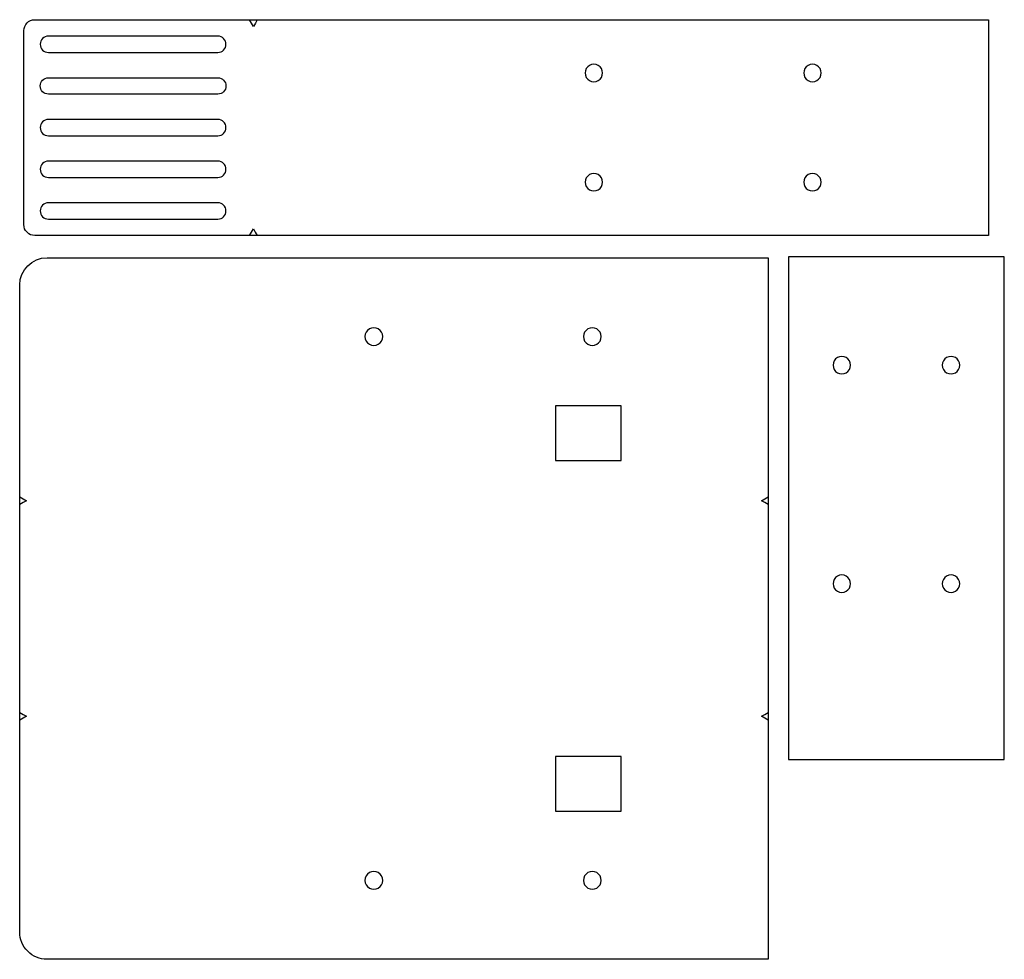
# Model space of a CAD drawing. Extents: x 42 to 553, y 295 to 783.
import ezdxf

# ---------------------------------------------------------------- set-up
doc = ezdxf.new("R2010")
doc.units = 0
doc.layers.add('Layer_1', color=7, linetype='CONTINUOUS')

msp = doc.modelspace()

# ---------------------------------------------------------------- linework, layer by layer
at = {"layer": 'Layer_1', "color": 7}
for points in [[(50.157281, 782.733918), (544.878199, 782.733918), (544.878199, 670.765407)], [(57.215549, 765.726041), (145.146257, 765.726041)], [(52.991927, 748.335206), (52.991927, 748.392206)], [(145.146257, 744.111581), (57.215549, 744.111581)], [(145.146257, 731.001657), (57.215549, 731.001657)], [(57.215549, 722.497407), (145.146257, 722.497407)], [(145.146257, 709.387482), (57.215549, 709.387482)], [(57.215549, 700.883232), (145.146257, 700.883232)], [(57.215549, 679.269057), (145.146257, 679.269057)], [(544.878199, 670.765407), (50.157281, 670.765407)], [(56.520332, 659.268667), (430.693557, 659.268667), (430.693557, 295.267549), (56.520332, 295.267549)]]:
    msp.add_lwpolyline(points, dxfattribs=at)
for points in [[(161.556347, 782.727446), (163.586124, 782.727446), (165.615909, 782.727446), (164.601017, 780.969611), (163.586124, 779.211768), (162.571239, 780.969611)], [(145.146257, 774.229983)], [(344.772667, 755.081981)], [(458.15849, 755.081981)], [(145.146257, 731.001657)], [(52.991927, 705.163857)], [(344.772667, 698.417382)], [(458.15849, 698.417382)], [(145.146257, 687.773307)], [(165.610502, 670.746732), (163.580724, 670.746732), (161.550947, 670.746732), (162.565839, 672.504582), (163.580724, 674.262432), (164.595617, 672.504582)], [(56.520332, 659.268667)], [(553.16205, 398.856257), (553.16205, 659.643657), (441.193576, 659.643657), (441.193576, 398.856257)], [(230.658892, 618.30804)], [(344.044716, 618.30804)], [(468.845551, 598.961787)], [(525.510075, 598.961787)], [(320.308618, 582.392475), (320.308618, 554.046016), (354.324365, 554.046016), (354.324365, 582.392475)], [(42.360517, 531.163276), (42.360517, 533.193054), (42.360517, 535.222833), (44.118367, 534.207943), (45.876217, 533.193054), (44.118367, 532.178165)], [(430.661331, 535.222523), (430.661331, 533.192745), (430.661331, 531.162967), (428.903481, 532.177856), (427.145631, 533.192745), (428.903481, 534.207634)], [(468.845551, 485.575964)], [(525.510075, 485.575964)], [(42.359527, 419.308188), (42.359527, 421.337966), (42.359527, 423.367744), (44.117377, 422.352855), (45.875227, 421.337966), (44.117377, 420.323077)], [(430.660258, 423.367397), (430.660258, 421.337619), (430.660258, 419.30784), (428.902408, 420.32273), (427.144558, 421.337619), (428.902408, 422.352508)], [(320.308618, 400.490208), (320.308618, 372.143748), (354.324365, 372.143748), (354.324365, 400.490208)], [(230.658892, 336.228198)], [(344.044716, 336.228198)]]:
    msp.add_lwpolyline(points, close=True, dxfattribs=at)
for points in [[(44.487989, 777.064631), (44.487992, 780.195693), (47.026219, 782.733918), (50.157281, 782.733918)], [(44.487989, 676.434732), (44.487989, 676.434732), (44.487989, 777.064631), (44.487989, 777.064631)], [(54.228996, 772.992912), (53.436913, 772.200829), (52.991926, 771.126533), (52.991927, 770.006359)], [(57.215549, 774.229983), (56.095374, 774.229983), (55.021079, 773.784996), (54.228996, 772.992912)], [(145.146257, 774.229983), (145.146257, 774.229983), (57.215549, 774.229983), (57.215549, 774.229983)], [(149.369874, 770.006359), (149.369876, 772.339), (147.478898, 774.229981), (145.146257, 774.229983)], [(52.991927, 770.006359), (52.991927, 770.006359), (52.991927, 769.949659), (52.991927, 769.949659)], [(52.991927, 769.949659), (52.991929, 767.617018), (54.882908, 765.726041), (57.215549, 765.726041)], [(145.146257, 765.726041), (147.478895, 765.726044), (149.369872, 767.61702), (149.369874, 769.949659)], [(149.369874, 769.949659), (149.369874, 769.949659), (149.369874, 770.006359), (149.369874, 770.006359)], [(337.969516, 759.009782), (336.566248, 758.199605), (335.701799, 756.702336), (335.7018, 755.081981)], [(342.50495, 759.009782), (341.101682, 759.81996), (339.372784, 759.81996), (337.969516, 759.009782)], [(344.772667, 755.081981), (344.772667, 756.702336), (343.908218, 758.199605), (342.50495, 759.009782)], [(451.35534, 759.009782), (449.952072, 758.199605), (449.087623, 756.702336), (449.087623, 755.081981)], [(455.890774, 759.009782), (454.487506, 759.819959), (452.758608, 759.819959), (451.35534, 759.009782)], [(458.15849, 755.081981), (458.15849, 756.702336), (457.294042, 758.199605), (455.890774, 759.009782)], [(52.991927, 748.392206), (52.991926, 749.512381), (53.436913, 750.586677), (54.228996, 751.37876)], [(54.228996, 751.37876), (55.021079, 752.170843), (56.095374, 752.615831), (57.215549, 752.615831)], [(57.215549, 752.615831), (57.215549, 752.615831), (145.146257, 752.615831), (145.146257, 752.615831)], [(145.146257, 752.615831), (147.478898, 752.615829), (149.369876, 750.724848), (149.369874, 748.392206)], [(335.7018, 755.081981), (335.7018, 753.461627), (336.566248, 751.964358), (337.969516, 751.15418)], [(337.969516, 751.15418), (339.372784, 750.344003), (341.101682, 750.344003), (342.50495, 751.15418)], [(342.50495, 751.15418), (343.908218, 751.964358), (344.772667, 753.461627), (344.772667, 755.081981)], [(449.087623, 755.081981), (449.087623, 753.461627), (449.952072, 751.964358), (451.35534, 751.15418)], [(451.35534, 751.15418), (452.758608, 750.344003), (454.487506, 750.344003), (455.890774, 751.15418)], [(455.890774, 751.15418), (457.294042, 751.964358), (458.15849, 753.461627), (458.15849, 755.081981)], [(54.228996, 745.348653), (53.436913, 746.140736), (52.991926, 747.215032), (52.991927, 748.335206)], [(149.369874, 748.335206), (149.369876, 746.002565), (147.478898, 744.111584), (145.146257, 744.111581)], [(149.369874, 748.392206), (149.369874, 748.392206), (149.369874, 748.335206), (149.369874, 748.335206)], [(57.215549, 744.111581), (56.095374, 744.111581), (55.021079, 744.556569), (54.228996, 745.348653)], [(57.215549, 731.001657), (56.095374, 731.001657), (55.021079, 730.556669), (54.228996, 729.764585)], [(149.369874, 726.778032), (149.369876, 729.110673), (147.478898, 731.001654), (145.146257, 731.001657)], [(54.228996, 729.764585), (53.436913, 728.972502), (52.991926, 727.898206), (52.991927, 726.778032)], [(52.991927, 726.721032), (52.991926, 725.600857), (53.436913, 724.526561), (54.228996, 723.734478)], [(52.991927, 726.778032), (52.991927, 726.778032), (52.991927, 726.721032), (52.991927, 726.721032)], [(145.146257, 722.497407), (147.478898, 722.497409), (149.369876, 724.38839), (149.369874, 726.721032)], [(149.369874, 726.721032), (149.369874, 726.721032), (149.369874, 726.778032), (149.369874, 726.778032)], [(54.228996, 723.734478), (55.021079, 722.942394), (56.095374, 722.497407), (57.215549, 722.497407)], [(54.228996, 708.150411), (53.436913, 707.358327), (52.991926, 706.284032), (52.991927, 705.163857)], [(52.991927, 705.106857), (52.991926, 703.986682), (53.436913, 702.912387), (54.228996, 702.120303)], [(52.991927, 705.163857), (52.991927, 705.163857), (52.991927, 705.106857), (52.991927, 705.106857)], [(57.215549, 709.387482), (56.095374, 709.387482), (55.021079, 708.942494), (54.228996, 708.150411)], [(149.369874, 705.163857), (149.369876, 707.496498), (147.478898, 709.387479), (145.146257, 709.387482)], [(145.146257, 700.883232), (147.478898, 700.883234), (149.369876, 702.774215), (149.369874, 705.106857)], [(149.369874, 705.106857), (149.369874, 705.106857), (149.369874, 705.163857), (149.369874, 705.163857)], [(54.228996, 702.120303), (55.021079, 701.32822), (56.095374, 700.883232), (57.215549, 700.883232)], [(337.969516, 702.345183), (336.566248, 701.535006), (335.701799, 700.037736), (335.7018, 698.417382)], [(342.50495, 702.345183), (341.101682, 703.15536), (339.372784, 703.15536), (337.969516, 702.345183)], [(344.772667, 698.417382), (344.772667, 700.037736), (343.908218, 701.535006), (342.50495, 702.345183)], [(451.35534, 702.345183), (449.952072, 701.535006), (449.087623, 700.037736), (449.087623, 698.417382)], [(455.890774, 702.345183), (454.487506, 703.15536), (452.758608, 703.15536), (451.35534, 702.345183)], [(458.15849, 698.417382), (458.15849, 700.037736), (457.294042, 701.535006), (455.890774, 702.345183)], [(335.7018, 698.417382), (335.7018, 696.797028), (336.566248, 695.299758), (337.969516, 694.489581)], [(342.50495, 694.489581), (343.908218, 695.299758), (344.772667, 696.797028), (344.772667, 698.417382)], [(449.087623, 698.417382), (449.087623, 696.797028), (449.952072, 695.299758), (451.35534, 694.489581)], [(455.890774, 694.489581), (457.294042, 695.299758), (458.15849, 696.797028), (458.15849, 698.417382)], [(337.969516, 694.489581), (339.372784, 693.679404), (341.101682, 693.679404), (342.50495, 694.489581)], [(451.35534, 694.489581), (452.758608, 693.679404), (454.487506, 693.679404), (455.890774, 694.489581)], [(54.228996, 686.536236), (53.436913, 685.744152), (52.991926, 684.669857), (52.991927, 683.549682)], [(57.215549, 687.773307), (56.095374, 687.773307), (55.021079, 687.328319), (54.228996, 686.536236)], [(145.146257, 687.773307), (145.146257, 687.773307), (57.215549, 687.773307), (57.215549, 687.773307)], [(149.369874, 683.549682), (149.369876, 685.882324), (147.478898, 687.773305), (145.146257, 687.773307)], [(52.991927, 683.492682), (52.991926, 682.372507), (53.436913, 681.298212), (54.228996, 680.506128)], [(52.991927, 683.549682), (52.991927, 683.549682), (52.991927, 683.492682), (52.991927, 683.492682)], [(54.228996, 680.506128), (55.021079, 679.714045), (56.095374, 679.269057), (57.215549, 679.269057)], [(145.146257, 679.269057), (147.478898, 679.26906), (149.369876, 681.160041), (149.369874, 683.492682)], [(149.369874, 683.492682), (149.369874, 683.492682), (149.369874, 683.549682), (149.369874, 683.549682)], [(46.148474, 672.425916), (45.085275, 673.489122), (44.487981, 674.931137), (44.487989, 676.434732)], [(50.157281, 670.765407), (48.653685, 670.765407), (47.211674, 671.362711), (46.148474, 672.425916)], [(42.347103, 645.095445), (42.347107, 652.9231), (48.692676, 659.268667), (56.520332, 659.268667)], [(42.347103, 309.440824), (42.347103, 309.440824), (42.347103, 645.095445), (42.347103, 645.095445)], [(223.74944, 622.297214), (222.324246, 621.474377), (221.44629, 619.953713), (221.44629, 618.30804)], [(221.44629, 618.30804), (221.44629, 616.662367), (222.324246, 615.141703), (223.74944, 614.318866)], [(228.355741, 622.297214), (226.930547, 623.12005), (225.174635, 623.12005), (223.74944, 622.297214)], [(230.658892, 618.30804), (230.658892, 619.953713), (229.780936, 621.474377), (228.355741, 622.297214)], [(228.355741, 614.318866), (229.780936, 615.141703), (230.658892, 616.662367), (230.658892, 618.30804)], [(337.135264, 622.297214), (335.710069, 621.474377), (334.832113, 619.953713), (334.832113, 618.30804)], [(334.832113, 618.30804), (334.832113, 616.662367), (335.710069, 615.141703), (337.135264, 614.318866)], [(341.741565, 622.297214), (340.31637, 623.12005), (338.560458, 623.12005), (337.135264, 622.297214)], [(344.044716, 618.30804), (344.044716, 619.953713), (343.166759, 621.474377), (341.741565, 622.297214)], [(341.741565, 614.318866), (343.166759, 615.141703), (344.044716, 616.662367), (344.044716, 618.30804)], [(223.74944, 614.318866), (225.174635, 613.49603), (226.930547, 613.49603), (228.355741, 614.318866)], [(337.135264, 614.318866), (338.560458, 613.49603), (340.31637, 613.49603), (341.741565, 614.318866)], [(468.845551, 608.032655), (467.225197, 608.032655), (465.727927, 607.168206), (464.91775, 605.764938)], [(472.773352, 605.764938), (471.963175, 607.168206), (470.465905, 608.032655), (468.845551, 608.032655)], [(525.510075, 608.032655), (523.889721, 608.032655), (522.392452, 607.168206), (521.582274, 605.764938)], [(529.437876, 605.764938), (528.627699, 607.168206), (527.13043, 608.032655), (525.510075, 608.032655)], [(464.91775, 605.764938), (464.107573, 604.36167), (464.107573, 602.632772), (464.91775, 601.229504)], [(472.773352, 601.229504), (473.583529, 602.632772), (473.583529, 604.36167), (472.773352, 605.764938)], [(521.582274, 605.764938), (520.772097, 604.36167), (520.772097, 602.632772), (521.582274, 601.229504)], [(529.437876, 601.229504), (530.248053, 602.632772), (530.248053, 604.36167), (529.437876, 605.764938)], [(464.91775, 601.229504), (465.727927, 599.826236), (467.225197, 598.961787), (468.845551, 598.961787)], [(468.845551, 598.961787), (470.465905, 598.961787), (471.963175, 599.826236), (472.773352, 601.229504)], [(521.582274, 601.229504), (522.392452, 599.826236), (523.889721, 598.961787), (525.510075, 598.961787)], [(525.510075, 598.961787), (527.13043, 598.961787), (528.627699, 599.826236), (529.437876, 601.229504)], [(464.91775, 492.379114), (464.107573, 490.975846), (464.107573, 489.246949), (464.91775, 487.843681)], [(468.845551, 494.646831), (467.225197, 494.646831), (465.727927, 493.782382), (464.91775, 492.379114)], [(472.773352, 492.379114), (471.963175, 493.782382), (470.465905, 494.646831), (468.845551, 494.646831)], [(472.773352, 487.843681), (473.583529, 489.246949), (473.583529, 490.975846), (472.773352, 492.379114)], [(521.582274, 492.379114), (520.772097, 490.975846), (520.772097, 489.246949), (521.582274, 487.843681)], [(525.510075, 494.646831), (523.889721, 494.646831), (522.392452, 493.782382), (521.582274, 492.379114)], [(529.437876, 492.379114), (528.627699, 493.782382), (527.13043, 494.646831), (525.510075, 494.646831)], [(529.437876, 487.843681), (530.248053, 489.246949), (530.248053, 490.975846), (529.437876, 492.379114)], [(464.91775, 487.843681), (465.727927, 486.440413), (467.225197, 485.575964), (468.845551, 485.575964)], [(468.845551, 485.575964), (470.465905, 485.575964), (471.963175, 486.440413), (472.773352, 487.843681)], [(521.582274, 487.843681), (522.392452, 486.440413), (523.889721, 485.575964), (525.510075, 485.575964)], [(525.510075, 485.575964), (527.13043, 485.575964), (528.627699, 486.440413), (529.437876, 487.843681)], [(223.74944, 340.217372), (222.324246, 339.394536), (221.44629, 337.873871), (221.44629, 336.228198)], [(228.355741, 340.217372), (226.930547, 341.040209), (225.174635, 341.040209), (223.74944, 340.217372)], [(230.658892, 336.228198), (230.658892, 337.873871), (229.780936, 339.394536), (228.355741, 340.217372)], [(337.135264, 340.217372), (335.710069, 339.394536), (334.832113, 337.873871), (334.832113, 336.228198)], [(341.741565, 340.217372), (340.31637, 341.040209), (338.560458, 341.040209), (337.135264, 340.217372)], [(344.044716, 336.228198), (344.044716, 337.873871), (343.166759, 339.394536), (341.741565, 340.217372)], [(221.44629, 336.228198), (221.44629, 334.582526), (222.324246, 333.061861), (223.74944, 332.239025)], [(223.74944, 332.239025), (225.174635, 331.416188), (226.930547, 331.416188), (228.355741, 332.239025)], [(228.355741, 332.239025), (229.780936, 333.061861), (230.658892, 334.582526), (230.658892, 336.228198)], [(334.832113, 336.228198), (334.832113, 334.582526), (335.710069, 333.061861), (337.135264, 332.239025)], [(337.135264, 332.239025), (338.560458, 331.416188), (340.31637, 331.416188), (341.741565, 332.239025)], [(341.741565, 332.239025), (343.166759, 333.061861), (344.044716, 334.582526), (344.044716, 336.228198)], [(46.498329, 299.418808), (43.840332, 302.076814), (42.347091, 305.681842), (42.347103, 309.440824)], [(56.520332, 295.267549), (52.76135, 295.267549), (49.156327, 296.760802), (46.498329, 299.418808)]]:
    msp.add_open_spline(points, degree=3, dxfattribs=at)

doc.saveas('drawing.dxf')
